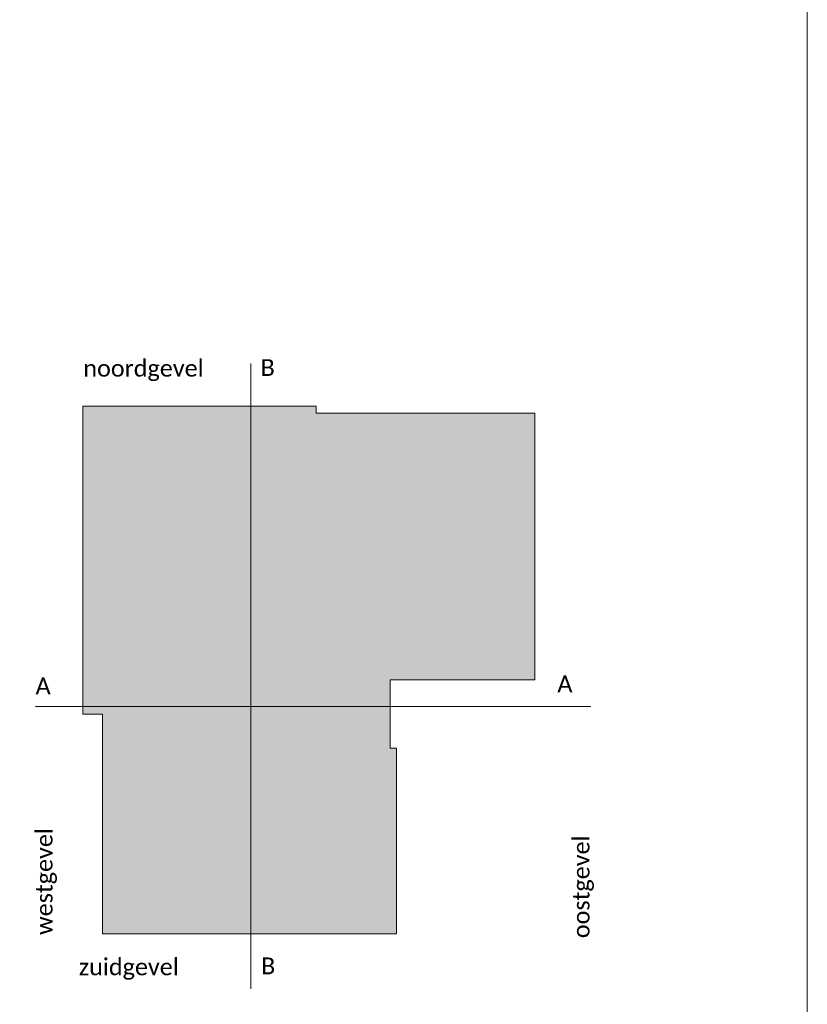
# Model space of a CAD drawing. Header units: millimetres. Extents: x 10 to 831, y -9 to 584.
# Tile 39 of 40: x 681 to 831, y 100 to 288. Entities that reach past the tile are written whole.
import ezdxf

# ---------------------------------------------------------------- set-up
doc = ezdxf.new("R2010")
doc.units = ezdxf.units.MM
doc.header["$MEASUREMENT"] = 0
doc.layers.add('0 2D arcering', color=7, linetype='Continuous')
doc.layers.add('27 Daken', color=7, linetype='Continuous')
doc.styles.add('GENERATED_STYLE_3', font='txt')

msp = doc.modelspace()

# ---------------------------------------------------------------- hatches: boundary and pattern name
at = {"layer": '0 2D arcering', "linetype": 'Continuous', "lineweight": 0, "true_color": 0x2c3133}
msp.add_hatch(color=250, dxfattribs=at).paths.add_polyline_path([(696.55, 113.35), (696.55, 155.23), (692.83, 155.23), (692.83, 213.95), (737.31, 213.95), (737.31, 212.63), (779.03, 212.63), (779.03, 161.79), (751.43, 161.79), (751.43, 148.72), (752.63, 148.72), (752.63, 113.35)])

# ---------------------------------------------------------------- linework, layer by layer
at = {"color": 1, "linetype": 'Continuous', "lineweight": 0, "flags": 128}
msp.add_lwpolyline([(831, 10), (831, 584), (10, 584), (10, 10)], close=True, dxfattribs=at)
at = {"layer": '0 2D arcering', "color": 2, "linetype": 'Continuous', "lineweight": 0, "flags": 128}
msp.add_lwpolyline([(696.55, 113.35), (696.55, 155.23), (692.83, 155.23), (692.83, 213.95), (737.31, 213.95), (737.31, 212.63), (779.03, 212.63), (779.03, 161.79), (751.43, 161.79), (751.43, 148.72), (752.63, 148.72), (752.63, 113.35)], close=True, dxfattribs=at)
at = {"layer": '27 Daken', "color": 9, "linetype": 'Continuous', "lineweight": 0}
for p, q in [((724.88, 102.84), (724.88, 222.11)), ((683.8, 156.65), (789.72, 156.65))]:
    msp.add_line(p, q, dxfattribs=at)

# ---------------------------------------------------------------- texts
at = {"color": 2, "linetype": 'Continuous', "lineweight": 0, "char_height": 3.2, "attachment_point": 7, "style": 'GENERATED_STYLE_3'}
for s, insert in [('\\A1;{\\pql;\\fCalibri|b0|i0|c0|p34;noordgevel}', (692.91, 218.73)), ('\\A1;{\\pql;\\fCalibri|b0|i0|c0|p34;B}', (726.72, 219.72)), ('\\A1;{\\pql;\\fCalibri|b0|i0|c0|p34;A}', (683.8, 159.01)), ('\\A1;{\\pql;\\fCalibri|b0|i0|c0|p34;A}', (783.32, 159.39)), ('\\A1;{\\pql;\\fCalibri|b0|i0|c0|p34;zuid\\fCalibri|b0|i0|c0|p34;gevel}', (692.05, 104.56)), ('\\A1;{\\pql;\\fCalibri|b0|i0|c0|p34;B}', (726.81, 105.61))]:
    msp.add_mtext(s, dxfattribs=dict(at, insert=insert))
at = {"color": 2, "linetype": 'Continuous', "lineweight": 0, "char_height": 3.2, "attachment_point": 7, "rotation": 90, "style": 'GENERATED_STYLE_3'}
for s, insert in [('\\A1;{\\pql;\\fCalibri|b0|i0|c0|p34;west\\fCalibri|b0|i0|c0|p34;gevel}', (687.89, 113.1)), ('\\A1;{\\pql;\\fCalibri|b0|i0|c0|p34;oost\\fCalibri|b0|i0|c0|p34;gevel}', (790.31, 112.49))]:
    msp.add_mtext(s, dxfattribs=dict(at, insert=insert))

doc.saveas('drawing.dxf')
